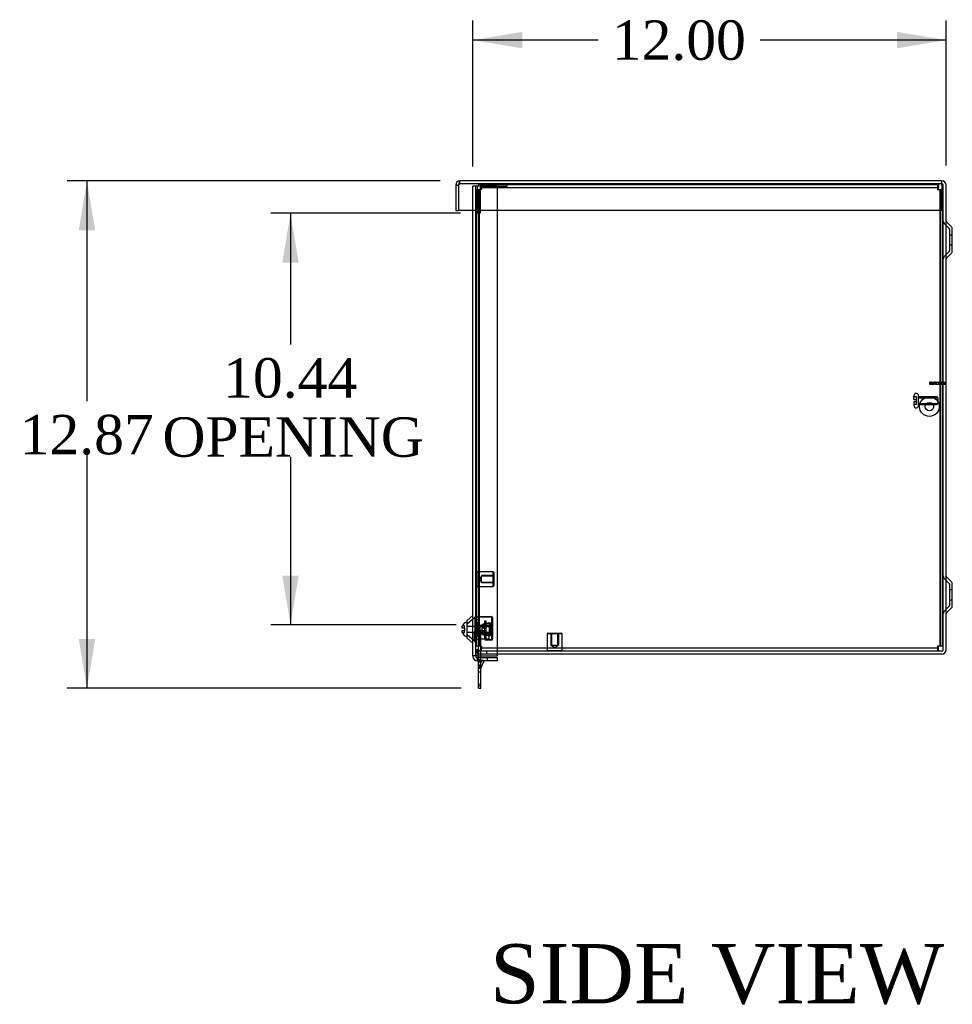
# Model space of a CAD drawing. Header units: inches. Extents: x 1 to 240, y -1 to 159.
# Tile 8 of 12: x 126 to 150, y 59 to 84. Entities that reach past the tile are written whole.
import ezdxf
from ezdxf.enums import TextEntityAlignment as Align
from ezdxf.lldxf.tags import DXFTag

# ---------------------------------------------------------------- set-up
doc = ezdxf.new("R2010")
doc.units = ezdxf.units.IN
doc.header["$MEASUREMENT"] = 0
for name, color, linetype in [('COM55240', 7, 'Continuous'), ('COM70472-32', 7, 'Continuous'), ('COM70473-32', 7, 'Continuous'), ('COM70474-5', 7, 'Continuous'), ('COM70475', 7, 'Continuous'), ('Default', 7, 'Continuous'), ('GRDKITSTARWASHER', 7, 'Continuous'), ('NTS16522', 7, 'Continuous'), ('RNG17670', 7, 'Continuous'), ('RVT19019', 7, 'Continuous'), ('SCS18970', 7, 'Continuous'), ('SCS19475', 7, 'Continuous'), ('STD26152', 7, 'Continuous'), ('WAF250205', 7, 'Continuous')]:
    doc.layers.add(name, color=color, linetype=linetype)
doc.styles.add('SEACAD_Times_New_Roman', font='times.ttf')
tags = doc.linetypes.add('HIDDEN2', pattern=[0.1875, 0.125, -0.0625]).pattern_tags.tags
tags[6:7] = [DXFTag(74, 4), DXFTag(75, 0), DXFTag(340, '0'), DXFTag(46, 0.0), DXFTag(50, 0.0), DXFTag(44, 0.0), DXFTag(45, 0.0)]
tags[4:5] = [DXFTag(74, 4), DXFTag(75, 0), DXFTag(340, '0'), DXFTag(46, 0.0), DXFTag(50, 0.0), DXFTag(44, 0.0), DXFTag(45, 0.0)]
doc.dimstyles.new('HAMMOND_(STH_-_240x160)', dxfattribs={"dimtxt": 1, "dimasz": 1.25, "dimexe": 0.5, "dimexo": 0.5, "dimgap": 0.25, "dimtad": 0, "dimtih": 1, "dimtoh": 1, "dimzin": 0, "dimdsep": 46, "dimtxsty": 'SEACAD_Times_New_Roman', "dimblk1": '_SE_FILLED', "dimblk2": '_SE_FILLED', "dimsah": 1, "dimcen": 0.5, "dimadec": 0, "dimazin": 0, "dimtfac": 0.8, "dimtofl": 0, "dimtmove": 1, "dimatfit": 3, "dimfxl": 1, "dimtolj": 1, "dimtzin": 0, "dimarcsym": 0})

# ---------------------------------------------------------------- blocks, each defined once
blk = doc.blocks.new('SE3')
at = {"layer": 'COM55240', "color": 7, "linetype": 'HIDDEN2'}
for p, q in [((137.579, 68.679), (137.636, 68.679)), ((137.636, 68.617), (137.636, 68.679)), ((137.579, 68.617), (137.636, 68.617)), ((137.636, 68.6), (137.579, 68.6)), ((137.579, 68.463), (137.636, 68.463)), ((137.636, 68.034), (137.636, 68.617)), ((137.579, 68.034), (137.579, 68.189)), ((137.579, 67.909), (137.579, 67.981)), ((137.636, 67.909), (137.636, 67.981)), ((137.636, 67.929), (137.579, 67.929)), ((137.636, 67.873), (137.579, 67.873)), ((137.579, 67.748), (137.636, 67.748)), ((137.636, 67.711), (137.579, 67.711)), ((137.587, 67.747), (137.636, 67.852)), ((137.662, 67.909), (137.671, 67.929)), ((137.671, 67.929), (137.713, 67.909)), ((137.636, 67.617), (137.579, 67.617)), ((137.636, 67.304), (137.579, 67.304))]:
    blk.add_line(p, q, dxfattribs=at)
at = {"layer": 'COM55240', "color": 7, "linetype": 'Continuous'}
for p, q in [((137.579, 67.981), (137.579, 68.034)), ((137.636, 67.981), (137.636, 68.034)), ((137.579, 67.273), (137.579, 67.909)), ((137.636, 67.273), (137.636, 67.909)), ((137.636, 67.852), (137.662, 67.909)), ((137.638, 67.723), (137.723, 67.905)), ((137.713, 67.909), (137.723, 67.905)), ((137.579, 67.211), (137.579, 67.273)), ((137.579, 67.273), (137.636, 67.273)), ((137.579, 67.211), (137.636, 67.211)), ((137.636, 67.211), (137.636, 67.273))]:
    blk.add_line(p, q, dxfattribs=at)
at = {"layer": 'COM55240', "color": 7, "linetype": 'HIDDEN2'}
blk.add_arc((137.665, 67.711), 0.086, 155, 180, dxfattribs=at)
at = {"layer": 'COM55240', "color": 7, "linetype": 'Continuous'}
blk.add_arc((137.665, 67.711), 0.029, 155, 180, dxfattribs=at)
at = {"layer": 'COM70472-32', "color": 7, "linetype": 'Continuous'}
for p, q in [((136.997, 79.973), (136.997, 79.331)), ((136.997, 79.973), (137.069, 79.973)), ((137.069, 79.973), (137.069, 79.331)), ((137.069, 79.973), (137.069, 79.331)), ((149.327, 80.081), (137.105, 80.081)), ((149.327, 79.973), (149.327, 80.081)), ((149.327, 79.973), (149.327, 79.331)), ((149.363, 68.189), (149.363, 79.973)), ((149.435, 68.189), (149.435, 79.973)), ((136.997, 79.331), (137.069, 79.331)), ((149.327, 79.331), (137.069, 79.331)), ((149.561, 78.923), (149.443, 79.04)), ((149.591, 78.312), (149.591, 78.85)), ((149.443, 78.123), (149.561, 78.24)), ((149.561, 69.923), (149.443, 70.04)), ((149.591, 69.312), (149.591, 69.85)), ((149.443, 69.123), (149.561, 69.24)), ((149.327, 68.153), (138.06, 68.153)), ((149.327, 68.081), (138.06, 68.081))]:
    blk.add_line(p, q, dxfattribs=at)
at = {"layer": 'COM70472-32', "color": 7, "linetype": 'HIDDEN2'}
for p, q in [((137.105, 80.009), (137.105, 80.081)), ((149.327, 80.009), (137.105, 80.009)), ((149.51, 78.872), (149.392, 78.989)), ((149.519, 78.85), (149.519, 78.312)), ((149.591, 78.706), (149.519, 78.706)), ((149.519, 78.456), (149.591, 78.456)), ((149.392, 78.174), (149.51, 78.291)), ((149.51, 69.872), (149.392, 69.989)), ((149.519, 69.85), (149.519, 69.312)), ((149.591, 69.706), (149.519, 69.706)), ((149.519, 69.456), (149.591, 69.456)), ((149.392, 69.174), (149.51, 69.291)), ((137.507, 68.956), (137.579, 68.956)), ((137.579, 68.821), (137.507, 68.821)), ((137.579, 68.6), (137.507, 68.6)), ((137.507, 68.591), (137.579, 68.591)), ((137.507, 68.463), (137.579, 68.463)), ((137.579, 68.189), (137.507, 68.189)), ((137.579, 68.189), (137.579, 68.278)), ((138.06, 68.153), (137.507, 68.153)), ((138.06, 68.081), (137.507, 68.081)), ((137.615, 68.153), (137.615, 68.081)), ((137.774, 68.153), (137.774, 68.081))]:
    blk.add_line(p, q, dxfattribs=at)
at = {"layer": 'COM70472-32', "color": 7, "linetype": 'Continuous'}
for centre, radius, start, end in [((137.105, 79.973), 0.108, 90, 180), ((137.105, 79.973), 0.036, 155.9777, 180), ((149.327, 79.973), 0.108, 0, 90), ((149.327, 79.973), 0.036, 0, 90), ((149.465, 79.061), 0.03, 180, 225), ((149.489, 78.85), 0.102, 0, 45), ((149.489, 78.312), 0.102, 315, 0), ((149.465, 78.102), 0.03, 135, 180), ((149.465, 70.061), 0.03, 180, 225), ((149.489, 69.85), 0.102, 0, 45), ((149.489, 69.312), 0.102, 315, 0), ((149.465, 69.102), 0.03, 135, 180), ((149.327, 68.189), 0.108, 270, 0), ((149.327, 68.189), 0.036, 270, 0)]:
    blk.add_arc(centre, radius, start, end, dxfattribs=at)
at = {"layer": 'COM70472-32', "color": 7, "linetype": 'HIDDEN2'}
for centre, radius, start, end in [((137.105, 79.973), 0.036, 90, 155.9777), ((149.465, 79.061), 0.102, 180, 225), ((149.489, 78.85), 0.03, 0, 45), ((149.465, 78.102), 0.102, 135, 180), ((149.489, 78.312), 0.03, 315, 0), ((149.465, 70.061), 0.102, 180, 225), ((149.489, 69.85), 0.03, 0, 45), ((149.489, 69.312), 0.03, 315, 0), ((149.465, 69.102), 0.102, 135, 180), ((137.615, 68.189), 0.108, 180, 270), ((137.615, 68.189), 0.036, 180, 270)]:
    blk.add_arc(centre, radius, start, end, dxfattribs=at)
at = {"layer": 'COM70472-32', "color": 7, "linetype": 'Continuous'}
blk.add_open_spline([(137.105, 80.081), (137.102, 80.081), (137.099, 80.079), (137.093, 80.068), (137.09, 80.06), (137.084, 80.04), (137.081, 80.028), (137.075, 80.002), (137.072, 79.988), (137.069, 79.973)], degree=3, knots=[0, 0, 0, 0, 0.25, 0.25, 0.5, 0.5, 0.75, 0.75, 1, 1, 1, 1], dxfattribs=at)
at = {"layer": 'COM70472-32', "color": 7, "linetype": 'HIDDEN2'}
blk.add_open_spline([(137.105, 80.009), (137.102, 80.009), (137.099, 80.008), (137.093, 80.005), (137.09, 80.002), (137.084, 79.996), (137.081, 79.992), (137.075, 79.983), (137.072, 79.978), (137.069, 79.973)], degree=3, knots=[0, 0, 0, 0, 0.25, 0.25, 0.5, 0.5, 0.75, 0.75, 1, 1, 1, 1], dxfattribs=at)
at = {"layer": 'COM70473-32', "color": 7, "linetype": 'HIDDEN2'}
for p, q in [((137.435, 79.331), (137.435, 79.949)), ((137.543, 79.949), (137.435, 79.949)), ((137.507, 68.034), (137.507, 79.949)), ((138.06, 79.949), (137.543, 79.949)), ((138.06, 79.331), (138.06, 79.949)), ((137.482, 69.003), (137.289, 68.835)), ((137.289, 68.578), (137.482, 68.41)), ((137.543, 67.981), (137.543, 67.909)), ((137.793, 67.981), (137.793, 67.909))]:
    blk.add_line(p, q, dxfattribs=at)
at = {"layer": 'COM70473-32', "color": 7, "linetype": 'Continuous'}
for p, q in [((137.435, 68.034), (137.435, 79.331)), ((138.06, 68.034), (138.06, 79.331)), ((137.435, 69.057), (137.289, 68.93)), ((137.289, 68.482), (137.289, 68.93)), ((137.289, 68.482), (137.435, 68.356)), ((137.435, 68.034), (137.435, 68.017)), ((137.543, 68.034), (137.435, 68.034)), ((137.507, 68.034), (137.507, 68.017)), ((137.543, 68.034), (138.06, 68.034)), ((138.06, 67.981), (137.543, 67.981)), ((138.06, 67.909), (138.06, 67.981)), ((138.06, 67.909), (137.543, 67.909))]:
    blk.add_line(p, q, dxfattribs=at)
at = {"layer": 'COM70473-32', "color": 7, "linetype": 'HIDDEN2'}
for centre, start, end in [((137.435, 69.057), 311, 0), ((137.435, 68.356), 0, 49)]:
    blk.add_arc(centre, 0.072, start, end, dxfattribs=at)
at = {"layer": 'COM70473-32', "color": 7, "linetype": 'Continuous'}
for radius in [0.108, 0.036]:
    blk.add_arc((137.543, 68.017), radius, 180, 270, dxfattribs=at)
at = {"layer": 'COM70474-5', "color": 7, "linetype": 'HIDDEN2'}
for p, q in [((137.632, 79.881), (137.632, 79.989)), ((137.632, 79.989), (149.218, 79.989)), ((137.652, 79.989), (137.652, 79.917)), ((149.218, 79.989), (149.238, 79.989)), ((149.218, 79.989), (149.218, 79.881)), ((149.238, 79.989), (149.238, 79.917)), ((137.507, 79.864), (137.615, 79.864)), ((137.527, 70.169), (137.527, 79.864)), ((137.579, 68.278), (137.579, 79.864)), ((137.599, 68.278), (137.599, 79.864)), ((137.615, 79.864), (137.632, 79.864)), ((137.632, 79.917), (149.218, 79.917)), ((137.632, 79.864), (137.632, 79.881)), ((137.635, 79.864), (137.632, 79.864)), ((137.652, 79.864), (137.635, 79.864)), ((137.652, 79.917), (137.652, 79.881)), ((137.652, 79.881), (137.652, 79.864)), ((149.218, 79.917), (149.238, 79.917)), ((149.218, 79.881), (149.218, 79.864)), ((149.218, 79.864), (149.235, 79.864)), ((149.235, 79.864), (149.327, 79.864)), ((149.238, 79.881), (149.238, 79.917)), ((149.238, 79.864), (149.238, 79.881)), ((149.271, 79.864), (149.271, 68.278)), ((149.291, 79.864), (149.291, 68.278)), ((137.527, 68.278), (137.527, 69.794)), ((137.615, 68.278), (137.507, 68.278)), ((137.632, 68.278), (137.615, 68.278)), ((137.632, 68.278), (137.635, 68.278)), ((137.632, 68.261), (137.632, 68.278)), ((137.632, 68.153), (137.632, 68.261)), ((149.218, 68.225), (137.632, 68.225)), ((137.635, 68.278), (137.652, 68.278)), ((137.652, 68.278), (137.652, 68.261)), ((137.652, 68.261), (137.652, 68.225)), ((137.652, 68.153), (137.652, 68.225))]:
    blk.add_line(p, q, dxfattribs=at)
at = {"layer": 'COM70474-5', "color": 7, "linetype": 'Continuous'}
for p, q in [((149.327, 79.864), (149.343, 79.864)), ((149.363, 79.864), (149.343, 79.864)), ((149.343, 79.864), (149.343, 68.278)), ((149.218, 68.278), (149.218, 68.261)), ((149.235, 68.278), (149.218, 68.278)), ((149.218, 68.261), (149.218, 68.153)), ((149.238, 68.225), (149.218, 68.225)), ((149.343, 68.278), (149.235, 68.278)), ((149.238, 68.261), (149.238, 68.278)), ((149.238, 68.225), (149.238, 68.261)), ((149.238, 68.153), (149.238, 68.225)), ((149.363, 68.278), (149.343, 68.278))]:
    blk.add_line(p, q, dxfattribs=at)
at = {"layer": 'COM70475', "color": 7, "linetype": 'HIDDEN2'}
for p, q in [((138.043, 79.937), (137.651, 79.937)), ((137.793, 80.009), (137.793, 79.937)), ((138.043, 79.937), (138.043, 80.009)), ((138.293, 79.937), (138.043, 79.937)), ((138.293, 80.009), (138.293, 79.937)), ((137.543, 79.901), (137.543, 79.509)), ((137.615, 79.901), (137.615, 79.509)), ((137.543, 79.259), (137.543, 79.509)), ((137.615, 79.509), (137.615, 79.259)), ((137.615, 79.259), (137.543, 79.259))]:
    blk.add_line(p, q, dxfattribs=at)
for radius in [0.108, 0.036]:
    blk.add_arc((137.651, 79.901), radius, 90, 180, dxfattribs=at)
at = {"layer": 'GRDKITSTARWASHER', "color": 7, "linetype": 'HIDDEN2'}
for p, q in [((149.017, 74.979), (149.016, 74.979)), ((149.016, 74.979), (149.016, 74.929)), ((149.017, 74.929), (149.016, 74.929)), ((149.017, 74.979), (149.017, 74.929)), ((149.017, 74.979), (149.043, 74.979)), ((149.017, 74.929), (149.043, 74.929)), ((149.043, 74.929), (149.043, 74.979)), ((149.064, 74.979), (149.043, 74.979)), ((149.064, 74.929), (149.043, 74.929)), ((149.064, 74.979), (149.064, 74.929)), ((149.064, 74.979), (149.112, 74.979)), ((149.064, 74.929), (149.112, 74.929)), ((149.082, 74.979), (149.082, 74.929)), ((149.102, 74.979), (149.102, 74.929)), ((149.111, 74.979), (149.111, 74.929)), ((149.112, 74.979), (149.112, 74.929)), ((149.112, 74.979), (149.134, 74.979)), ((149.112, 74.929), (149.134, 74.929)), ((149.134, 74.929), (149.134, 74.979)), ((149.167, 74.979), (149.134, 74.979)), ((149.167, 74.929), (149.134, 74.929)), ((149.163, 74.979), (149.163, 74.929)), ((149.167, 74.979), (149.167, 74.929)), ((149.167, 74.979), (149.179, 74.979)), ((149.167, 74.929), (149.179, 74.929)), ((149.179, 74.979), (149.179, 74.929)), ((149.179, 74.979), (149.242, 74.979)), ((149.179, 74.929), (149.242, 74.929)), ((149.242, 74.979), (149.242, 74.929)), ((149.242, 74.979), (149.254, 74.979)), ((149.242, 74.929), (149.254, 74.929)), ((149.254, 74.929), (149.254, 74.979)), ((149.287, 74.979), (149.254, 74.979)), ((149.287, 74.929), (149.254, 74.929)), ((149.259, 74.979), (149.259, 74.929)), ((149.287, 74.979), (149.309, 74.979)), ((149.287, 74.979), (149.287, 74.929)), ((149.287, 74.929), (149.309, 74.929)), ((149.309, 74.979), (149.309, 74.929)), ((149.309, 74.979), (149.343, 74.979)), ((149.309, 74.929), (149.343, 74.929)), ((149.311, 74.929), (149.311, 74.979)), ((149.32, 74.979), (149.32, 74.929)), ((149.339, 74.979), (149.339, 74.929)), ((149.378, 74.979), (149.363, 74.979)), ((149.378, 74.929), (149.363, 74.929)), ((149.378, 74.979), (149.405, 74.979)), ((149.378, 74.979), (149.378, 74.929)), ((149.378, 74.929), (149.405, 74.929)), ((149.405, 74.929), (149.405, 74.979)), ((149.405, 74.979), (149.406, 74.979)), ((149.405, 74.929), (149.406, 74.929)), ((149.406, 74.929), (149.406, 74.979))]:
    blk.add_line(p, q, dxfattribs=at)
at = {"layer": 'GRDKITSTARWASHER', "color": 7, "linetype": 'Continuous'}
for p, q in [((149.343, 74.979), (149.358, 74.979)), ((149.343, 74.929), (149.358, 74.929)), ((149.358, 74.929), (149.358, 74.979)), ((149.363, 74.979), (149.358, 74.979)), ((149.363, 74.929), (149.358, 74.929))]:
    blk.add_line(p, q, dxfattribs=at)
at = {"layer": 'NTS16522', "color": 7, "linetype": 'HIDDEN2'}
for p, q in [((137.489, 68.435), (137.489, 69.003)), ((137.507, 68.933), (137.489, 68.933)), ((137.521, 69.035), (137.902, 69.035)), ((137.901, 69.018), (137.523, 69.018)), ((137.917, 68.469), (137.917, 69.002)), ((137.934, 69.003), (137.934, 68.467)), ((137.507, 68.87), (137.489, 68.87)), ((137.507, 68.813), (137.489, 68.813)), ((137.666, 68.842), (137.71, 68.85)), ((137.666, 68.842), (137.666, 68.749)), ((137.882, 68.801), (137.666, 68.801)), ((137.872, 68.784), (137.666, 68.784)), ((137.666, 68.664), (137.666, 68.749)), ((137.71, 68.85), (137.739, 68.855)), ((137.71, 68.85), (137.71, 68.74)), ((137.72, 68.847), (137.72, 68.743)), ((137.739, 68.925), (137.757, 68.925)), ((137.739, 68.467), (137.739, 68.925)), ((137.757, 68.925), (137.757, 68.469)), ((137.757, 68.864), (137.857, 68.882)), ((137.857, 68.857), (137.757, 68.839)), ((137.857, 68.882), (137.857, 68.857)), ((137.857, 68.882), (137.882, 68.861)), ((137.882, 68.861), (137.857, 68.857)), ((137.857, 68.556), (137.857, 68.857)), ((137.882, 68.794), (137.872, 68.784)), ((137.872, 68.628), (137.872, 68.784)), ((137.882, 68.861), (137.882, 68.551)), ((137.934, 68.813), (137.917, 68.813)), ((137.489, 68.634), (137.507, 68.634)), ((137.489, 68.599), (137.507, 68.599)), ((137.507, 68.435), (137.489, 68.435)), ((137.666, 68.664), (137.666, 68.571)), ((137.666, 68.628), (137.872, 68.628)), ((137.882, 68.611), (137.666, 68.611)), ((137.71, 68.563), (137.666, 68.571)), ((137.71, 68.673), (137.71, 68.563)), ((137.71, 68.563), (137.739, 68.558)), ((137.72, 68.67), (137.72, 68.566)), ((137.757, 68.574), (137.857, 68.556)), ((137.857, 68.531), (137.757, 68.548)), ((137.902, 68.435), (137.771, 68.435)), ((137.773, 68.453), (137.901, 68.453)), ((137.857, 68.556), (137.857, 68.531)), ((137.882, 68.551), (137.857, 68.556)), ((137.882, 68.551), (137.857, 68.531)), ((137.872, 68.628), (137.882, 68.618)), ((137.917, 68.599), (137.934, 68.599))]:
    blk.add_line(p, q, dxfattribs=at)
for centre, radius, start, end in [((137.521, 69.003), 0.032, 90, 180), ((137.523, 69.002), 0.016, 90, 180), ((137.901, 69.002), 0.016, 0, 90), ((137.902, 69.003), 0.032, 0, 90), ((137.771, 68.467), 0.032, 180, 270), ((137.773, 68.469), 0.016, 180, 270), ((137.901, 68.469), 0.016, 270, 0), ((137.902, 68.467), 0.032, 270, 0)]:
    blk.add_arc(centre, radius, start, end, dxfattribs=at)
for centre, major_axis, start_param, end_param in [((138.032, 68.796), (-0.451, 0), 0.624084, 0.7756), ((137.181, 68.795), (0.614, 0), 0.499634, 0.532631), ((137.181, 68.795), (0.614, 0), -0.532631, -0.499634), ((138.032, 68.617), (-0.451, 0), -0.7756, -0.624084), ((137.181, 68.618), (0.614, 0), 0.499634, 0.532631), ((137.181, 68.618), (0.614, 0), -0.532631, -0.499634)]:
    blk.add_ellipse(centre, major_axis=major_axis, ratio=0.176327, start_param=start_param, end_param=end_param, dxfattribs=at)
at = {"layer": 'RNG17670', "color": 7, "linetype": 'HIDDEN2'}
for p, q in [((137.539, 68.846), (137.539, 68.877)), ((137.571, 68.877), (137.539, 68.877)), ((137.539, 68.784), (137.539, 68.846)), ((137.571, 68.846), (137.539, 68.846)), ((137.571, 68.831), (137.539, 68.831)), ((137.539, 68.629), (137.539, 68.784)), ((137.571, 68.784), (137.539, 68.784)), ((137.571, 68.846), (137.571, 68.877)), ((137.571, 68.846), (137.571, 68.784)), ((137.571, 68.629), (137.571, 68.784)), ((137.539, 68.567), (137.539, 68.629)), ((137.539, 68.629), (137.571, 68.629)), ((137.539, 68.581), (137.571, 68.581)), ((137.539, 68.536), (137.539, 68.567)), ((137.571, 68.567), (137.539, 68.567)), ((137.539, 68.536), (137.571, 68.536)), ((137.571, 68.567), (137.571, 68.629)), ((137.571, 68.536), (137.571, 68.567))]:
    blk.add_line(p, q, dxfattribs=at)
at = {"layer": 'RVT19019', "color": 7, "linetype": 'HIDDEN2'}
for p, q in [((137.467, 68.636), (137.467, 68.426)), ((137.835, 68.594), (137.507, 68.594)), ((137.507, 68.469), (137.835, 68.469)), ((137.835, 68.594), (137.835, 68.469))]:
    blk.add_line(p, q, dxfattribs=at)
for centre, start, end in [((137.487, 68.636), 0, 180), ((137.487, 68.426), 180, 0)]:
    blk.add_arc(centre, 0.02, start, end, dxfattribs=at)
at = {"layer": 'SCS18970', "color": 7, "linetype": 'HIDDEN2'}
for p, q in [((148.694, 74.69), (148.684, 74.69)), ((148.614, 74.537), (148.614, 74.62)), ((148.679, 74.6), (148.614, 74.6)), ((148.614, 74.537), (148.679, 74.537)), ((148.614, 74.477), (148.614, 74.393)), ((148.679, 74.477), (148.614, 74.477)), ((148.679, 74.537), (148.679, 74.6)), ((148.679, 74.477), (148.679, 74.537)), ((148.679, 74.413), (148.679, 74.477)), ((148.724, 74.66), (148.724, 74.353)), ((149.199, 74.602), (148.724, 74.602)), ((148.724, 74.582), (149.199, 74.582)), ((148.724, 74.431), (149.199, 74.431)), ((149.224, 74.577), (149.224, 74.437)), ((148.679, 74.413), (148.614, 74.413)), ((148.684, 74.323), (148.694, 74.323)), ((148.724, 74.412), (149.199, 74.412))]:
    blk.add_line(p, q, dxfattribs=at)
for centre, radius, start, end in [((148.684, 74.62), 0.07, 90, 180), ((148.694, 74.66), 0.03, 0, 90), ((149.199, 74.577), 0.025, 0, 90), ((149.199, 74.437), 0.025, 270, 0), ((148.684, 74.393), 0.07, 180, 270), ((148.694, 74.353), 0.03, 270, 0)]:
    blk.add_arc(centre, radius, start, end, dxfattribs=at)
at = {"layer": 'SCS19475', "color": 7, "linetype": 'Continuous'}
for p, q in [((137.161, 68.734), (137.161, 68.768)), ((137.221, 68.734), (137.161, 68.734)), ((137.166, 68.794), (137.165, 68.794)), ((137.221, 68.734), (137.221, 68.679)), ((137.161, 68.679), (137.221, 68.679)), ((137.161, 68.645), (137.161, 68.679)), ((137.166, 68.619), (137.165, 68.619))]:
    blk.add_line(p, q, dxfattribs=at)
at = {"layer": 'SCS19475', "color": 7, "linetype": 'HIDDEN2'}
for p, q in [((137.221, 68.794), (137.166, 68.794)), ((137.221, 68.734), (137.221, 68.794)), ((137.609, 68.78), (137.289, 68.78)), ((137.609, 68.801), (137.609, 68.611)), ((137.904, 68.801), (137.609, 68.801)), ((137.609, 68.782), (137.923, 68.782)), ((137.904, 68.801), (137.904, 68.611)), ((137.934, 68.772), (137.904, 68.801)), ((137.934, 68.772), (137.934, 68.641)), ((137.221, 68.619), (137.166, 68.619)), ((137.221, 68.619), (137.221, 68.679)), ((137.289, 68.632), (137.609, 68.632)), ((137.609, 68.631), (137.923, 68.631)), ((137.609, 68.611), (137.904, 68.611)), ((137.904, 68.611), (137.934, 68.641))]:
    blk.add_line(p, q, dxfattribs=at)
at = {"layer": 'SCS19475', "color": 7, "linetype": 'Continuous'}
for centre, start, end in [((137.286, 68.76), 88.6853, 164.215), ((137.286, 68.653), 195.7926, 271.3147)]:
    blk.add_arc(centre, 0.125, start, end, dxfattribs=at)
for points in [[(137.161, 68.768), (137.161, 68.772), (137.162, 68.776), (137.164, 68.785), (137.165, 68.79), (137.166, 68.794)], [(137.166, 68.619), (137.165, 68.623), (137.164, 68.627), (137.162, 68.636), (137.161, 68.641), (137.161, 68.645)]]:
    blk.add_open_spline(points, degree=3, knots=[0, 0, 0, 0, 0.5, 0.5, 1, 1, 1, 1], dxfattribs=at)
at = {"layer": 'STD26152', "color": 7, "linetype": 'HIDDEN2'}
for p, q in [((137.527, 70.169), (137.507, 70.149)), ((137.527, 70.169), (137.527, 69.794)), ((137.947, 70.169), (137.527, 70.169)), ((137.647, 70.059), (137.6, 69.981)), ((137.6, 69.981), (137.647, 69.903)), ((137.967, 70.076), (137.647, 70.076)), ((137.647, 70.076), (137.647, 70.059)), ((137.647, 69.903), (137.647, 70.059)), ((137.967, 70.059), (137.647, 70.059)), ((137.947, 69.794), (137.947, 70.169)), ((137.967, 70.149), (137.947, 70.169)), ((137.967, 70.149), (137.967, 69.814)), ((137.507, 69.814), (137.527, 69.794)), ((137.527, 69.794), (137.947, 69.794)), ((137.647, 69.903), (137.967, 69.903)), ((137.647, 69.886), (137.647, 69.903)), ((137.967, 69.886), (137.647, 69.886)), ((137.947, 69.794), (137.967, 69.814)), ((139.339, 68.613), (139.319, 68.593)), ((139.694, 68.593), (139.319, 68.593)), ((139.319, 68.593), (139.319, 68.173)), ((139.339, 68.613), (139.674, 68.613)), ((139.412, 68.613), (139.412, 68.293)), ((139.428, 68.613), (139.428, 68.293)), ((139.585, 68.293), (139.585, 68.613)), ((139.602, 68.613), (139.602, 68.293)), ((139.694, 68.593), (139.674, 68.613)), ((139.694, 68.173), (139.694, 68.593)), ((139.412, 68.293), (139.428, 68.293)), ((139.585, 68.293), (139.428, 68.293)), ((139.428, 68.293), (139.507, 68.246)), ((139.507, 68.246), (139.585, 68.293)), ((139.602, 68.293), (139.585, 68.293)), ((139.319, 68.173), (139.694, 68.173)), ((139.319, 68.173), (139.339, 68.153)), ((139.674, 68.153), (139.694, 68.173))]:
    blk.add_line(p, q, dxfattribs=at)
at = {"layer": 'WAF250205', "color": 7, "linetype": 'HIDDEN2'}
for radius in [0.25, 0.107]:
    blk.add_circle((149.01, 74.357), radius, dxfattribs=at)
blk = doc.blocks.new('DMBLK5652')
at = {"layer": 'Default', "linetype": 'Continuous'}
for points in [[(138.685, 83.861), (137.435, 83.652), (138.685, 83.444)], [(148.185, 83.861), (148.185, 83.444), (149.435, 83.652)]]:
    blk.add_hatch(color=7, dxfattribs=at).paths.add_polyline_path(points)
at = {"layer": 'Default', "color": 7, "linetype": 'Continuous'}
for p, q in [((137.435, 80.449), (137.435, 84.152)), ((149.435, 80.473), (149.435, 84.152)), ((140.607, 83.652), (137.435, 83.652)), ((149.435, 83.652), (144.72, 83.652))]:
    blk.add_line(p, q, dxfattribs=at)
at = {"layer": 'Default', "color": 7, "linetype": 'Continuous', "style": 'SEACAD_Times_New_Roman'}
blk.add_text('12.00', height=1, dxfattribs=at).set_placement((140.957, 84.152), align=Align.TOP_LEFT)
blk = doc.blocks.new('_SE_FILLED')
at = {"color": 0}
blk.add_line((0, 0), (-1, 0), dxfattribs=at)
blk.add_solid([(0, 0), (-1, -0.1665), (-1, 0.1665), (0, 0)], dxfattribs=at)
blk = doc.blocks.new('DMBLK5661')
at = {"layer": 'Default', "linetype": 'Continuous'}
for points in [[(132.599, 78.009), (133.015, 78.009), (132.807, 79.259)], [(132.599, 70.071), (132.807, 68.821), (133.015, 70.071)]]:
    blk.add_hatch(color=7, dxfattribs=at).paths.add_polyline_path(points)
at = {"layer": 'Default', "color": 7, "linetype": 'Continuous'}
for p, q in [((137.115, 79.259), (132.307, 79.259)), ((132.807, 79.259), (132.807, 75.935)), ((132.807, 73.085), (132.807, 68.821)), ((137.007, 68.821), (132.307, 68.821))]:
    blk.add_line(p, q, dxfattribs=at)
at = {"layer": 'Default', "color": 7, "linetype": 'Continuous', "style": 'SEACAD_Times_New_Roman'}
for s, p in [('10.44', (131.101, 75.585)), ('OPENING', (129.56, 74.085))]:
    blk.add_text(s, height=1, dxfattribs=at).set_placement(p, align=Align.TOP_LEFT)
blk = doc.blocks.new('DMBLK5666')
at = {"layer": 'Default', "linetype": 'Continuous'}
for points in [[(127.438, 78.831), (127.855, 78.831), (127.646, 80.081)], [(127.438, 68.461), (127.646, 67.211), (127.855, 68.461)]]:
    blk.add_hatch(color=7, dxfattribs=at).paths.add_polyline_path(points)
at = {"layer": 'Default', "color": 7, "linetype": 'Continuous'}
for p, q in [((136.605, 80.081), (127.146, 80.081)), ((127.646, 80.081), (127.646, 74.496)), ((127.646, 73.146), (127.646, 67.211)), ((137.136, 67.211), (127.146, 67.211))]:
    blk.add_line(p, q, dxfattribs=at)
at = {"layer": 'Default', "color": 7, "linetype": 'Continuous', "style": 'SEACAD_Times_New_Roman'}
blk.add_text('12.87', height=1, dxfattribs=at).set_placement((125.94, 74.146), align=Align.TOP_LEFT)

msp = doc.modelspace()

# ---------------------------------------------------------------- block references
at = {"layer": 'Default'}
msp.add_blockref('SE3', (0, 0), dxfattribs=at)

# ---------------------------------------------------------------- texts
at = {"layer": 'Default', "color": 7, "linetype": 'Continuous', "style": 'SEACAD_Times_New_Roman'}
msp.add_text('SIDE VIEW', height=1.5, dxfattribs=at).set_placement((137.868, 60.722), align=Align.TOP_LEFT)

# ---------------------------------------------------------------- dimensions: what is measured, and where the dimension line sits
at = {"layer": 'Default', "color": 7, "linetype": 'Continuous'}
for base, p1, p2, angle, text, picture, middle, dimtype in [((149.435, 83.652), (149.435, 79.973), (137.435, 79.949), 180.1146, '\\A1;<>', 'DMBLK5652', (142.664, 83.652), 161), ((127.646, 67.211), (137.105, 80.081), (137.636, 67.211), 90, '\\A1;<>', 'DMBLK5666', (127.646, 73.646), 160), ((132.807, 68.821), (137.615, 79.259), (137.507, 68.821), 90, '\\A1;<>\\POPENING', 'DMBLK5661', (132.807, 75.085), 160)]:
    dim = msp.add_linear_dim(base=base, p1=p1, p2=p2, angle=angle, text=text, dimstyle='HAMMOND_(STH_-_240x160)', override={"dimtmove": 0}, dxfattribs=at)
    dim.commit()
    dim.dimension.update_dxf_attribs({"geometry": picture, "text_midpoint": middle, "dimtype": dimtype})

doc.saveas('drawing.dxf')
